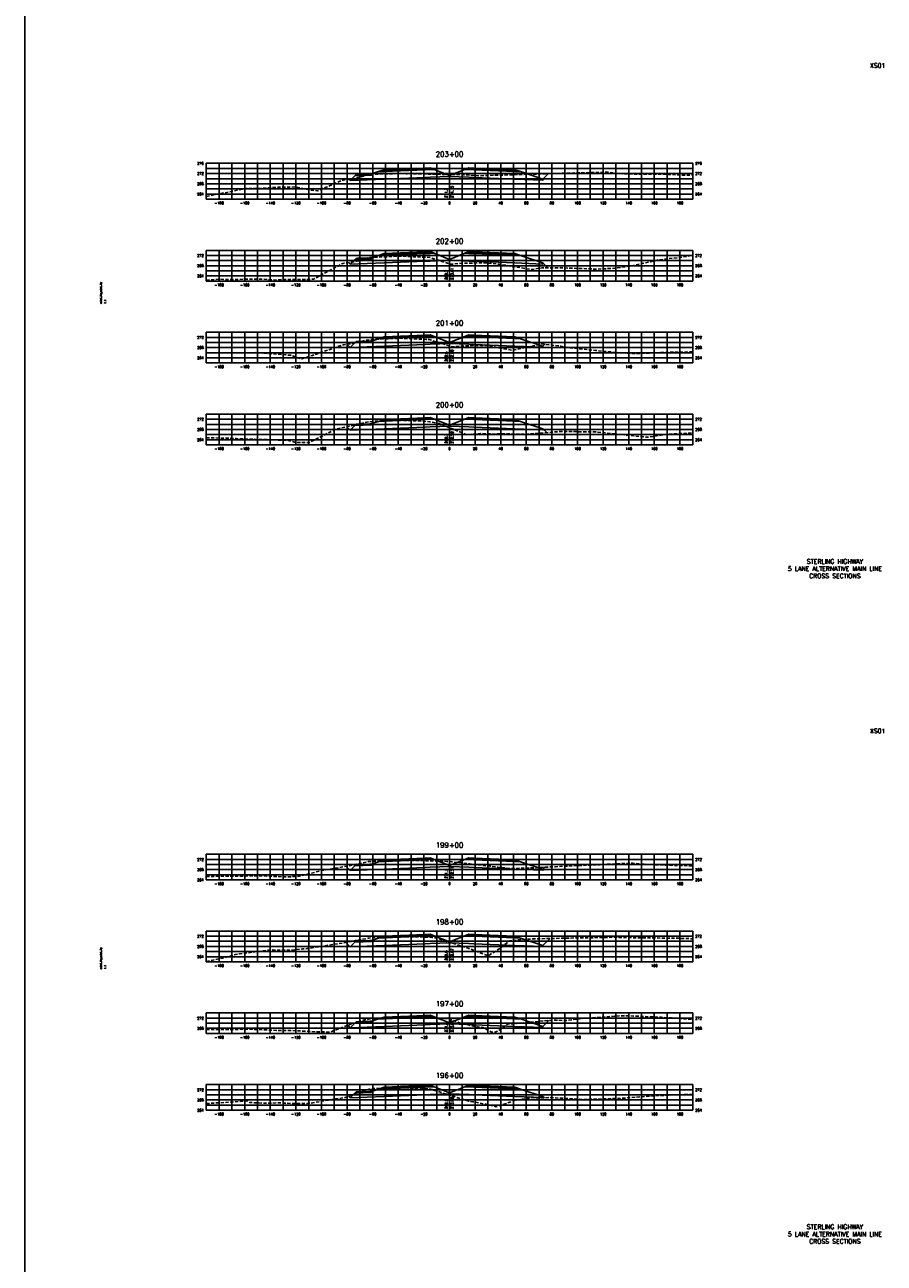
# Model space of a CAD drawing. Extents: x 37 to 10140, y -1968 to 9206.
# Tile 72 of 103: x 2898 to 3570, y 6760 to 7728. Entities that reach past the tile are written whole.
import ezdxf
from ezdxf.enums import TextEntityAlignment as Align

# ---------------------------------------------------------------- set-up
doc = ezdxf.new("R2010")
doc.units = 0
doc.header["$LTSCALE"] = 20
doc.header["$MEASUREMENT"] = 0
doc.linetypes.add('HIDDEN_050%', pattern=[0.1875, 0.125, -0.0625])
doc.layers.get('0').update_dxf_attribs({"color": 101})
for name, color, linetype in [('S-AT-TXT175', 6, 'Continuous'), ('S-AT-TXT80', 1, 'Continuous'), ('XDATUM', 3, 'Continuous'), ('XEG', 1, 'HIDDEN_050%'), ('XFG', 2, 'Continuous'), ('XGRID', 251, 'Continuous'), ('XGRIDT', 2, 'Continuous'), ('XREF-BORDER', 7, 'Continuous')]:
    doc.layers.add(name, color=color, linetype=linetype)
doc.styles.add('L100', font='simplex.shx', dxfattribs={"height": 2})
doc.styles.add('L175', font='ROMANSM.shx', dxfattribs={"height": 3.5})
doc.styles.add('L80', font='ROMANSM.shx', dxfattribs={"height": 1.6})

# ---------------------------------------------------------------- blocks, each defined once
blk = doc.blocks.new('03025_00_att1')
at = {"layer": 'S-AT-TXT175', "style": 'L175'}
for tag, p in [('NUM', (32.402, 20.822)), ('LINE1', (30.64, 1.444)), ('LINE2', (30.64, 1.161)), ('LINE3', (30.64, 0.877))]:
    blk.add_attdef(tag, text='', height=0.175, dxfattribs=at).set_placement(p, align=Align.CENTER)
at = {"layer": 'S-AT-TXT80', "style": 'L80'}
for tag, p in [('DRAFTED', (2.436, 14.201)), ('PCTB', (2.094, 11.605)), ('PSCALE', (2.265, 11.605)), ('PVIEW', (2.436, 11.605))]:
    blk.add_attdef(tag, p, '', height=0.08, rotation=90, dxfattribs=at)

msp = doc.modelspace()

# ---------------------------------------------------------------- linework, layer by layer
msp.add_line((2898.18, 5156.28), (2898.18, 9206.18))
at = {"layer": 'XDATUM', "flags": 128}
for points in [[(3151.56, 7607.48), (3152.41, 7606.62), (3179, 7607.69), (3211, 7608.97), (3215, 7609.13), (3230, 7609.73), (3245, 7609.13), (3249, 7608.97), (3281, 7607.69), (3303, 7606.81), (3303, 7607.69), (3307.25, 7611.94)], [(3151.12, 7542.42), (3152.41, 7541.13), (3179, 7542.19), (3211, 7543.47), (3215, 7543.63), (3230, 7544.23), (3245, 7543.63), (3249, 7543.47), (3281, 7542.19), (3303, 7541.31), (3303, 7542.2), (3306.84, 7538.36)], [(3149.86, 7478.63), (3152.41, 7476.07), (3179, 7477.14), (3211, 7478.42), (3215, 7478.58), (3230, 7479.18), (3245, 7478.58), (3249, 7478.42), (3281, 7477.14), (3303, 7476.26), (3303, 7477.14), (3304.46, 7478.61)], [(3149.78, 7414.11), (3152.41, 7411.48), (3179, 7412.54), (3211, 7413.82), (3215, 7413.98), (3230, 7414.58), (3245, 7413.98), (3249, 7413.82), (3281, 7412.54), (3303, 7411.66), (3303, 7412.55), (3305.97, 7409.58)], [(3149.17, 7070.58), (3152.41, 7067.34), (3179, 7068.41), (3211, 7069.69), (3215, 7069.85), (3230, 7070.45), (3245, 7069.85), (3249, 7069.69), (3281, 7068.41), (3303, 7067.53), (3303, 7068.41), (3304.51, 7069.92)], [(3148.94, 7011.14), (3152.41, 7007.67), (3179, 7008.73), (3211, 7010.01), (3215, 7010.17), (3230, 7010.77), (3245, 7010.17), (3249, 7010.01), (3281, 7008.73), (3303, 7007.85), (3303, 7008.74), (3308.51, 7014.25)], [(3150.52, 6946.34), (3152.41, 6944.45), (3179, 6945.51), (3211, 6946.79), (3215, 6946.95), (3230, 6947.55), (3245, 6946.95), (3249, 6946.79), (3281, 6945.51), (3303, 6944.63), (3303, 6945.52), (3307.53, 6950.05)], [(3151.13, 6890.97), (3152.41, 6889.69), (3179, 6890.76), (3211, 6892.04), (3215, 6892.2), (3230, 6892.8), (3245, 6892.2), (3249, 6892.04), (3281, 6890.76), (3303, 6889.88), (3303, 6890.76), (3304.14, 6889.63)]]:
    msp.add_lwpolyline(points, dxfattribs=at)
at = {"layer": 'XEG', "flags": 128}
for points in [[(3040, 7594.04), (3070.41, 7600.31), (3076.22, 7600.22), (3094.64, 7601.23), (3109.98, 7601.54), (3121.72, 7599.11), (3126.81, 7598.5), (3133.72, 7601.3), (3146.04, 7606.68), (3152.48, 7607.61), (3155.42, 7607.95), (3158.45, 7608.82), (3167.1, 7611.31), (3167.72, 7611.35), (3171.15, 7611.48), (3188.39, 7611.96), (3191.79, 7612.07), (3196.14, 7611.89), (3198.33, 7611.95), (3201.24, 7611.93), (3218.51, 7611.47), (3223.26, 7611.35), (3227.52, 7611.36), (3230, 7611.36), (3236.16, 7611.35), (3240.84, 7611.08), (3252.6, 7610.29), (3267.78, 7610.77), (3269.84, 7610.85), (3272.76, 7610.87), (3294.9, 7611.58), (3296.68, 7611.61), (3312.67, 7612.1), (3315.74, 7612.13), (3334.2, 7612.63), (3341.17, 7612.78), (3353.86, 7613.05), (3357.77, 7612.54), (3365.41, 7611.72), (3397.88, 7611.49), (3414.45, 7610.62), (3420, 7610.94)], [(3040, 7528.61), (3050.27, 7529.53), (3054.39, 7529.23), (3085.03, 7529.48), (3093.58, 7528.74), (3100.8, 7529.34), (3118.76, 7529.09), (3123.81, 7529.55), (3145.82, 7541.33), (3146.75, 7541.81), (3155.11, 7542.98), (3156.63, 7543.2), (3156.66, 7543.21), (3166.92, 7546.25), (3166.97, 7546.25), (3170.9, 7546.57), (3174.49, 7546.71), (3191.29, 7547.46), (3196.34, 7547.23), (3210.8, 7546.66), (3212.53, 7546.55), (3214.74, 7546.38), (3224.23, 7543.26), (3230, 7541.44), (3230.76, 7541.2), (3233.75, 7541.36), (3241.11, 7542.03), (3252.31, 7542.16), (3257.73, 7542.32), (3269.1, 7541.09), (3294.17, 7537), (3302.01, 7538.31), (3315.78, 7538.46), (3345.56, 7537.26), (3359.86, 7538.06), (3374.13, 7540.2), (3393.55, 7544.63), (3409.59, 7546.38), (3420, 7548.07)], [(3040, 7471.77), (3078.42, 7472.04), (3102.13, 7470.32), (3106.51, 7469.94), (3113.7, 7467.24), (3114.61, 7467.26), (3122.89, 7469.84), (3125.94, 7470.96), (3147.05, 7478.2), (3153.3, 7479.15), (3155.87, 7479.63), (3164.19, 7481.63), (3167.15, 7482.18), (3169.92, 7482.36), (3170.9, 7482.42), (3172.81, 7482.5), (3191.2, 7483.3), (3196.53, 7483.09), (3210.51, 7482.5), (3211.65, 7482.43), (3214.08, 7482.23), (3230, 7477.27), (3230.92, 7476.98), (3232.27, 7476.55), (3232.9, 7476.64), (3242.47, 7477.49), (3257.24, 7477.53), (3258.57, 7477.58), (3259.24, 7477.53), (3259.76, 7477.48), (3278.9, 7473.92), (3297.19, 7477.77), (3299.42, 7478.09), (3301.98, 7478.9), (3317.09, 7477.11), (3321.03, 7476.22), (3344.39, 7473.71), (3350.94, 7472.9), (3353.55, 7472.78), (3372.66, 7471.27), (3402.2, 7472.3), (3420, 7472.61)], [(3040, 7405.4), (3053.69, 7405.32), (3057.53, 7405.27), (3063.37, 7404.86), (3104.13, 7403.49), (3109.73, 7401.88), (3119.85, 7401.81), (3120.37, 7401.76), (3121.49, 7402.29), (3141.42, 7412.36), (3148.67, 7413.88), (3155.61, 7415.32), (3160.78, 7416.65), (3167.04, 7418.03), (3170.19, 7418.34), (3170.83, 7418.39), (3172.97, 7418.47), (3190.4, 7419.23), (3198.08, 7418.93), (3210.54, 7418.49), (3212.51, 7418.24), (3214.61, 7418.01), (3222.38, 7416.6), (3223.19, 7416.41), (3225.73, 7415.16), (3230, 7413.43), (3242.19, 7408.46), (3243.35, 7407.89), (3245.8, 7408.14), (3254.08, 7408.86), (3265.43, 7408.33), (3266.94, 7408.44), (3267.7, 7408.57), (3287.46, 7408.41), (3290.12, 7408.36), (3316.44, 7410.39), (3316.99, 7410.36), (3343.5, 7410.23), (3343.55, 7410.24), (3343.62, 7410.24), (3384.51, 7405.94), (3385.56, 7406.04), (3400.81, 7408.43), (3420, 7409.14)], [(3040, 7062.65), (3040.12, 7062.66), (3044.47, 7062.74), (3085.37, 7063.2), (3087.21, 7063.03), (3093.86, 7062.69), (3095.92, 7062.58), (3101.65, 7062.28), (3112.89, 7062.87), (3129.32, 7067.11), (3150.25, 7070.77), (3155.67, 7071.96), (3157.27, 7072.33), (3166.55, 7074.27), (3170.54, 7074.49), (3170.82, 7074.52), (3172.46, 7074.59), (3190.65, 7075.41), (3208.89, 7075.04), (3219.45, 7074.92), (3222.79, 7074.67), (3224.82, 7074.55), (3227.82, 7074.47), (3230, 7074.29), (3231.94, 7074.13), (3233.61, 7073.91), (3239.18, 7073.35), (3245.9, 7072.46), (3254.78, 7071.43), (3262, 7070.63), (3267.75, 7069.93), (3274.78, 7069.18), (3280.03, 7068.85), (3287.37, 7069.2), (3293.04, 7069.35), (3312.44, 7070.31), (3321.4, 7070.78), (3326.83, 7071.02), (3341.35, 7071.65), (3347.06, 7071.84), (3370.7, 7073.07), (3372.88, 7073.04), (3390.31, 7071.75), (3420, 7071)], [(3040, 6996.17), (3053.66, 6998.99), (3062.86, 7001.77), (3064.79, 7002.15), (3065.54, 7002.17), (3069.76, 7002.65), (3088.15, 7005.15), (3091.7, 7005.27), (3092.75, 7005.2), (3095.2, 7004.98), (3101.74, 7005.03), (3105.41, 7005.03), (3115.23, 7006.01), (3118.81, 7006.29), (3146.04, 7010.62), (3156.59, 7012.51), (3158.88, 7012.95), (3166.8, 7014.5), (3169.91, 7014.77), (3170.73, 7014.88), (3175.04, 7015.11), (3190.51, 7015.87), (3203.97, 7015.5), (3210.33, 7015.32), (3214.44, 7015.17), (3216.12, 7015.03), (3217.9, 7014.87), (3218.72, 7014.8), (3227.71, 7011.98), (3230, 7011.26), (3243.04, 7007.17), (3254.31, 7002.89), (3260.38, 7000.75), (3269.6, 7006.7), (3277.07, 7012.46), (3286.24, 7013.34), (3290.5, 7013.71), (3310.3, 7014.3), (3312.11, 7014.28), (3329.42, 7014.65), (3341.95, 7014.84), (3344.45, 7014.93), (3353.16, 7014.97), (3358.98, 7015.18), (3371.87, 7014.87), (3408.07, 7014.4), (3420, 7014.01)], [(3040, 6942.98), (3045.69, 6943.03), (3075.57, 6943.3), (3094.83, 6942.33), (3105.99, 6942.38), (3115.37, 6941.85), (3121.36, 6941.5), (3135.06, 6941.08), (3137.07, 6941.15), (3152.71, 6947.18), (3159.88, 6949.46), (3163.52, 6950.71), (3164.91, 6950.86), (3167.37, 6951.29), (3170.05, 6951.52), (3176.03, 6951.8), (3190.32, 6952.47), (3213.54, 6951.95), (3218.06, 6951.82), (3223.86, 6951.68), (3224.42, 6951.64), (3229.44, 6951.29), (3230, 6951.16), (3232.11, 6950.68), (3236.92, 6948.65), (3247.59, 6945.87), (3251.67, 6945.22), (3255.97, 6944.61), (3263.19, 6941.03), (3265.31, 6940.99), (3268.55, 6942.28), (3275.57, 6947.52), (3279.68, 6947.55), (3279.93, 6947.58), (3280.51, 6947.62), (3282.3, 6947.74), (3303.44, 6949.81), (3311.86, 6950.3), (3322.16, 6950.16), (3329.51, 6951.24), (3331.41, 6951.46), (3356.01, 6953.32), (3366.19, 6953.84), (3370.54, 6953.85), (3373.69, 6953.61), (3395.44, 6952.64), (3414.19, 6951.44), (3419.06, 6950.83), (3420, 6950.77)], [(3040, 6885.17), (3072.04, 6887.23), (3072.04, 6887.23), (3073.81, 6886.04), (3074.24, 6886.01), (3086.22, 6885.4), (3096.28, 6885.76), (3108.22, 6885.25), (3119.04, 6885.15), (3141.07, 6888.81), (3147.96, 6889.77), (3150.63, 6890.8), (3167.12, 6896.42), (3170.53, 6896.84), (3171.03, 6896.88), (3177.23, 6897.1), (3190.53, 6897.59), (3209.87, 6896.79), (3210.72, 6896.76), (3210.93, 6896.74), (3215.46, 6896.46), (3222.21, 6894.32), (3230, 6891.84), (3245.01, 6887.06), (3248.26, 6886.55), (3250.62, 6886.34), (3259.4, 6884.47), (3266.57, 6882.72), (3273.44, 6884.95), (3280.55, 6887.59), (3286.19, 6888.56), (3294.98, 6889.85), (3300.78, 6889.35), (3307.62, 6889.92), (3327.31, 6888.84), (3334.17, 6888.44), (3340.88, 6888.58), (3363.13, 6889.19), (3367.86, 6889.56), (3386.71, 6891.03), (3407.24, 6892.08), (3415.32, 6892.2), (3420, 6892.23)]]:
    msp.add_lwpolyline(points, dxfattribs=at)
at = {"layer": 'XFG', "flags": 128}
for points in [[(3152.41, 7606.62), (3152.41, 7606.62), (3151.56, 7607.48)], [(3230, 7610.47), (3218.05, 7615.25), (3215, 7615.13), (3211, 7614.97), (3179, 7613.69), (3174.43, 7613.5), (3169, 7611.69), (3169, 7610.69), (3155.96, 7610.17), (3152.41, 7606.62), (3179, 7607.69), (3211, 7608.97), (3215, 7609.13), (3230, 7609.73), (3230, 7610.47)], [(3169, 7611.69), (3168, 7611.65), (3168, 7611.31), (3158, 7610.91), (3158, 7611.25), (3157, 7611.21), (3155.96, 7610.17), (3169, 7610.69), (3169, 7611.69)], [(3168, 7611.65), (3158, 7611.25), (3158, 7610.91), (3168, 7611.31), (3168, 7611.65)], [(3215, 7615.47), (3211, 7615.31), (3179, 7614.03), (3179, 7615.03), (3174.43, 7613.5), (3179, 7613.69), (3211, 7614.97), (3215, 7615.13), (3218.05, 7615.25), (3215, 7616.47), (3215, 7615.47)], [(3215, 7616.47), (3211, 7616.31), (3179, 7615.03), (3179, 7614.69), (3211, 7615.97), (3215, 7616.13), (3215, 7616.47)], [(3215, 7616.13), (3211, 7615.97), (3179, 7614.69), (3179, 7614.03), (3211, 7615.31), (3215, 7615.47), (3215, 7616.13)], [(3230, 7610.47), (3241.95, 7615.25), (3245, 7615.13), (3249, 7614.97), (3281, 7613.69), (3285.57, 7613.5), (3303, 7607.69), (3303, 7606.81), (3281, 7607.69), (3249, 7608.97), (3245, 7609.13), (3230, 7609.73)], [(3245, 7616.47), (3241.95, 7615.25), (3245, 7615.13), (3249, 7614.97), (3281, 7613.69), (3285.57, 7613.5), (3281, 7615.03), (3281, 7614.03), (3249, 7615.31), (3245, 7615.47), (3245, 7616.47)], [(3245, 7616.47), (3245, 7616.13), (3249, 7615.97), (3281, 7614.69), (3281, 7615.03), (3249, 7616.31), (3245, 7616.47)], [(3245, 7616.13), (3245, 7615.47), (3249, 7615.31), (3281, 7614.03), (3281, 7614.69), (3249, 7615.97), (3245, 7616.13)], [(3303, 7607.69), (3303, 7607.69), (3307.25, 7611.94)], [(3230, 7544.97), (3218.05, 7549.75), (3215, 7549.63), (3211, 7549.47), (3179, 7548.19), (3174.43, 7548.01), (3169, 7546.2), (3169, 7545.2), (3155.96, 7544.68), (3152.41, 7541.13), (3179, 7542.19), (3211, 7543.47), (3215, 7543.63), (3230, 7544.23), (3230, 7544.97)], [(3215, 7549.97), (3211, 7549.81), (3179, 7548.53), (3179, 7549.53), (3174.43, 7548.01), (3179, 7548.19), (3211, 7549.47), (3215, 7549.63), (3218.05, 7549.75), (3215, 7550.97), (3215, 7549.97)], [(3215, 7550.97), (3211, 7550.81), (3179, 7549.53), (3179, 7549.19), (3211, 7550.47), (3215, 7550.63), (3215, 7550.97)], [(3215, 7550.63), (3211, 7550.47), (3179, 7549.19), (3179, 7548.53), (3211, 7549.81), (3215, 7549.97), (3215, 7550.63)], [(3230, 7544.97), (3241.95, 7549.75), (3245, 7549.63), (3249, 7549.47), (3281, 7548.19), (3285.57, 7548.01), (3303, 7542.2), (3303, 7541.31), (3281, 7542.19), (3249, 7543.47), (3245, 7543.63), (3230, 7544.23)], [(3245, 7550.97), (3241.95, 7549.75), (3245, 7549.63), (3249, 7549.47), (3281, 7548.19), (3285.57, 7548.01), (3281, 7549.53), (3281, 7548.53), (3249, 7549.81), (3245, 7549.97), (3245, 7550.97)], [(3245, 7550.97), (3245, 7550.63), (3249, 7550.47), (3281, 7549.19), (3281, 7549.53), (3249, 7550.81), (3245, 7550.97)], [(3245, 7550.63), (3245, 7549.97), (3249, 7549.81), (3281, 7548.53), (3281, 7549.19), (3249, 7550.47), (3245, 7550.63)], [(3152.41, 7541.13), (3152.41, 7541.13), (3151.12, 7542.42)], [(3169, 7546.2), (3168, 7546.16), (3168, 7545.82), (3158, 7545.42), (3158, 7545.76), (3157, 7545.72), (3155.96, 7544.68), (3169, 7545.2), (3169, 7546.2)], [(3168, 7546.16), (3158, 7545.76), (3158, 7545.42), (3168, 7545.82), (3168, 7546.16)], [(3303, 7542.2), (3303, 7542.2), (3306.84, 7538.36)], [(3230, 7479.92), (3218.05, 7484.7), (3215, 7484.58), (3211, 7484.42), (3179, 7483.14), (3174.43, 7482.95), (3169, 7481.14), (3169, 7480.14), (3155.96, 7479.62), (3152.41, 7476.07), (3179, 7477.14), (3211, 7478.42), (3215, 7478.58), (3230, 7479.18), (3230, 7479.92)], [(3215, 7484.92), (3211, 7484.76), (3179, 7483.48), (3179, 7484.48), (3174.43, 7482.95), (3179, 7483.14), (3211, 7484.42), (3215, 7484.58), (3218.05, 7484.7), (3215, 7485.92), (3215, 7484.92)], [(3215, 7485.92), (3211, 7485.76), (3179, 7484.48), (3179, 7484.14), (3211, 7485.42), (3215, 7485.58), (3215, 7485.92)], [(3215, 7485.58), (3211, 7485.42), (3179, 7484.14), (3179, 7483.48), (3211, 7484.76), (3215, 7484.92), (3215, 7485.58)], [(3230, 7479.92), (3241.95, 7484.7), (3245, 7484.58), (3249, 7484.42), (3281, 7483.14), (3285.57, 7482.95), (3303, 7477.14), (3303, 7476.26), (3281, 7477.14), (3249, 7478.42), (3245, 7478.58), (3230, 7479.18)], [(3245, 7485.92), (3241.95, 7484.7), (3245, 7484.58), (3249, 7484.42), (3281, 7483.14), (3285.57, 7482.95), (3281, 7484.48), (3281, 7483.48), (3249, 7484.76), (3245, 7484.92), (3245, 7485.92)], [(3245, 7485.92), (3245, 7485.58), (3249, 7485.42), (3281, 7484.14), (3281, 7484.48), (3249, 7485.76), (3245, 7485.92)], [(3245, 7485.58), (3245, 7484.92), (3249, 7484.76), (3281, 7483.48), (3281, 7484.14), (3249, 7485.42), (3245, 7485.58)], [(3152.41, 7476.07), (3152.41, 7476.07), (3149.86, 7478.63)], [(3169, 7481.14), (3168, 7481.1), (3168, 7480.76), (3158, 7480.36), (3158, 7480.7), (3157, 7480.66), (3155.96, 7479.62), (3169, 7480.14), (3169, 7481.14)], [(3168, 7481.1), (3158, 7480.7), (3158, 7480.36), (3168, 7480.76), (3168, 7481.1)], [(3303, 7477.14), (3303, 7477.14), (3304.46, 7478.61)], [(3152.41, 7411.48), (3152.41, 7411.48), (3149.78, 7414.11)], [(3230, 7415.32), (3218.05, 7420.1), (3215, 7419.98), (3211, 7419.82), (3179, 7418.54), (3174.43, 7418.36), (3169, 7416.55), (3169, 7415.55), (3155.96, 7415.03), (3152.41, 7411.48), (3179, 7412.54), (3211, 7413.82), (3215, 7413.98), (3230, 7414.58), (3230, 7415.32)], [(3169, 7416.55), (3168, 7416.51), (3168, 7416.17), (3158, 7415.77), (3158, 7416.11), (3157, 7416.07), (3155.96, 7415.03), (3169, 7415.55), (3169, 7416.55)], [(3168, 7416.51), (3158, 7416.11), (3158, 7415.77), (3168, 7416.17), (3168, 7416.51)], [(3215, 7420.32), (3211, 7420.16), (3179, 7418.88), (3179, 7419.88), (3174.43, 7418.36), (3179, 7418.54), (3211, 7419.82), (3215, 7419.98), (3218.05, 7420.1), (3215, 7421.32), (3215, 7420.32)], [(3215, 7421.32), (3211, 7421.16), (3179, 7419.88), (3179, 7419.54), (3211, 7420.82), (3215, 7420.98), (3215, 7421.32)], [(3215, 7420.98), (3211, 7420.82), (3179, 7419.54), (3179, 7418.88), (3211, 7420.16), (3215, 7420.32), (3215, 7420.98)], [(3230, 7415.32), (3241.95, 7420.1), (3245, 7419.98), (3249, 7419.82), (3281, 7418.54), (3285.57, 7418.36), (3303, 7412.55), (3303, 7411.66), (3281, 7412.54), (3249, 7413.82), (3245, 7413.98), (3230, 7414.58)], [(3245, 7421.32), (3241.95, 7420.1), (3245, 7419.98), (3249, 7419.82), (3281, 7418.54), (3285.57, 7418.36), (3281, 7419.88), (3281, 7418.88), (3249, 7420.16), (3245, 7420.32), (3245, 7421.32)], [(3245, 7421.32), (3245, 7420.98), (3249, 7420.82), (3281, 7419.54), (3281, 7419.88), (3249, 7421.16), (3245, 7421.32)], [(3245, 7420.98), (3245, 7420.32), (3249, 7420.16), (3281, 7418.88), (3281, 7419.54), (3249, 7420.82), (3245, 7420.98)], [(3303, 7412.55), (3303, 7412.55), (3305.97, 7409.58)], [(3230, 7071.19), (3218.05, 7075.97), (3215, 7075.85), (3211, 7075.69), (3179, 7074.41), (3174.43, 7074.22), (3169, 7072.41), (3169, 7071.41), (3155.96, 7070.89), (3152.41, 7067.34), (3179, 7068.41), (3211, 7069.69), (3215, 7069.85), (3230, 7070.45), (3230, 7071.19)], [(3215, 7076.19), (3211, 7076.03), (3179, 7074.75), (3179, 7075.75), (3174.43, 7074.22), (3179, 7074.41), (3211, 7075.69), (3215, 7075.85), (3218.05, 7075.97), (3215, 7077.19), (3215, 7076.19)], [(3215, 7077.19), (3211, 7077.03), (3179, 7075.75), (3179, 7075.41), (3211, 7076.69), (3215, 7076.85), (3215, 7077.19)], [(3215, 7076.85), (3211, 7076.69), (3179, 7075.41), (3179, 7074.75), (3211, 7076.03), (3215, 7076.19), (3215, 7076.85)], [(3230, 7071.19), (3241.95, 7075.97), (3245, 7075.85), (3249, 7075.69), (3281, 7074.41), (3285.57, 7074.22), (3303, 7068.41), (3303, 7067.53), (3281, 7068.41), (3249, 7069.69), (3245, 7069.85), (3230, 7070.45)], [(3245, 7077.19), (3241.95, 7075.97), (3245, 7075.85), (3249, 7075.69), (3281, 7074.41), (3285.57, 7074.22), (3281, 7075.75), (3281, 7074.75), (3249, 7076.03), (3245, 7076.19), (3245, 7077.19)], [(3245, 7077.19), (3245, 7076.85), (3249, 7076.69), (3281, 7075.41), (3281, 7075.75), (3249, 7077.03), (3245, 7077.19)], [(3245, 7076.85), (3245, 7076.19), (3249, 7076.03), (3281, 7074.75), (3281, 7075.41), (3249, 7076.69), (3245, 7076.85)], [(3152.41, 7067.34), (3152.41, 7067.34), (3149.17, 7070.58)], [(3169, 7072.41), (3168, 7072.37), (3168, 7072.03), (3158, 7071.63), (3158, 7071.97), (3157, 7071.93), (3155.96, 7070.89), (3169, 7071.41), (3169, 7072.41)], [(3168, 7072.37), (3158, 7071.97), (3158, 7071.63), (3168, 7072.03), (3168, 7072.37)], [(3303, 7068.41), (3303, 7068.41), (3304.51, 7069.92)], [(3215, 7016.51), (3211, 7016.35), (3179, 7015.07), (3179, 7016.07), (3174.43, 7014.55), (3179, 7014.73), (3211, 7016.01), (3215, 7016.17), (3218.05, 7016.29), (3215, 7017.51), (3215, 7016.51)], [(3215, 7017.51), (3211, 7017.35), (3179, 7016.07), (3179, 7015.73), (3211, 7017.01), (3215, 7017.17), (3215, 7017.51)], [(3215, 7017.17), (3211, 7017.01), (3179, 7015.73), (3179, 7015.07), (3211, 7016.35), (3215, 7016.51), (3215, 7017.17)], [(3245, 7017.51), (3241.95, 7016.29), (3245, 7016.17), (3249, 7016.01), (3281, 7014.73), (3285.57, 7014.55), (3281, 7016.07), (3281, 7015.07), (3249, 7016.35), (3245, 7016.51), (3245, 7017.51)], [(3245, 7017.51), (3245, 7017.17), (3249, 7017.01), (3281, 7015.73), (3281, 7016.07), (3249, 7017.35), (3245, 7017.51)], [(3245, 7017.17), (3245, 7016.51), (3249, 7016.35), (3281, 7015.07), (3281, 7015.73), (3249, 7017.01), (3245, 7017.17)], [(3152.41, 7007.67), (3152.41, 7007.67), (3148.94, 7011.14)], [(3230, 7011.51), (3218.05, 7016.29), (3215, 7016.17), (3211, 7016.01), (3179, 7014.73), (3174.43, 7014.55), (3169, 7012.74), (3169, 7011.74), (3155.96, 7011.21), (3152.41, 7007.67), (3179, 7008.73), (3211, 7010.01), (3215, 7010.17), (3230, 7010.77), (3230, 7011.51)], [(3169, 7012.74), (3168, 7012.7), (3168, 7012.36), (3158, 7011.96), (3158, 7012.3), (3157, 7012.26), (3155.96, 7011.21), (3169, 7011.74), (3169, 7012.74)], [(3168, 7012.7), (3158, 7012.3), (3158, 7011.96), (3168, 7012.36), (3168, 7012.7)], [(3230, 7011.51), (3241.95, 7016.29), (3245, 7016.17), (3249, 7016.01), (3281, 7014.73), (3285.57, 7014.55), (3303, 7008.74), (3303, 7007.85), (3281, 7008.73), (3249, 7010.01), (3245, 7010.17), (3230, 7010.77)], [(3303, 7008.74), (3303, 7008.74), (3308.51, 7014.25)], [(3230, 6948.29), (3218.05, 6953.08), (3215, 6952.95), (3211, 6952.79), (3179, 6951.51), (3174.43, 6951.33), (3169, 6949.52), (3169, 6948.52), (3155.96, 6948), (3152.41, 6944.45), (3179, 6945.51), (3211, 6946.79), (3215, 6946.95), (3230, 6947.55), (3230, 6948.29)], [(3169, 6949.52), (3168, 6949.48), (3168, 6949.14), (3158, 6948.74), (3158, 6949.08), (3157, 6949.04), (3155.96, 6948), (3169, 6948.52), (3169, 6949.52)], [(3168, 6949.48), (3158, 6949.08), (3158, 6948.74), (3168, 6949.14), (3168, 6949.48)], [(3215, 6953.29), (3211, 6953.13), (3179, 6951.85), (3179, 6952.85), (3174.43, 6951.33), (3179, 6951.51), (3211, 6952.79), (3215, 6952.95), (3218.05, 6953.08), (3215, 6954.29), (3215, 6953.29)], [(3215, 6954.29), (3211, 6954.13), (3179, 6952.85), (3179, 6952.51), (3211, 6953.79), (3215, 6953.95), (3215, 6954.29)], [(3215, 6953.95), (3211, 6953.79), (3179, 6952.51), (3179, 6951.85), (3211, 6953.13), (3215, 6953.29), (3215, 6953.95)], [(3230, 6948.29), (3241.95, 6953.08), (3245, 6952.95), (3249, 6952.79), (3281, 6951.51), (3285.57, 6951.33), (3303, 6945.52), (3303, 6944.63), (3281, 6945.51), (3249, 6946.79), (3245, 6946.95), (3230, 6947.55)], [(3245, 6954.29), (3241.95, 6953.08), (3245, 6952.95), (3249, 6952.79), (3281, 6951.51), (3285.57, 6951.33), (3281, 6952.85), (3281, 6951.85), (3249, 6953.13), (3245, 6953.29), (3245, 6954.29)], [(3245, 6954.29), (3245, 6953.95), (3249, 6953.79), (3281, 6952.51), (3281, 6952.85), (3249, 6954.13), (3245, 6954.29)], [(3245, 6953.95), (3245, 6953.29), (3249, 6953.13), (3281, 6951.85), (3281, 6952.51), (3249, 6953.79), (3245, 6953.95)], [(3303, 6945.52), (3303, 6945.52), (3307.53, 6950.05)], [(3152.41, 6944.45), (3152.41, 6944.45), (3150.52, 6946.34)], [(3230, 6893.54), (3218.05, 6898.32), (3215, 6898.2), (3211, 6898.04), (3179, 6896.76), (3174.43, 6896.57), (3169, 6894.76), (3169, 6893.76), (3155.96, 6893.24), (3152.41, 6889.69), (3179, 6890.76), (3211, 6892.04), (3215, 6892.2), (3230, 6892.8), (3230, 6893.54)], [(3169, 6894.76), (3168, 6894.72), (3168, 6894.38), (3158, 6893.98), (3158, 6894.32), (3157, 6894.28), (3155.96, 6893.24), (3169, 6893.76), (3169, 6894.76)], [(3168, 6894.72), (3158, 6894.32), (3158, 6893.98), (3168, 6894.38), (3168, 6894.72)], [(3215, 6898.54), (3211, 6898.38), (3179, 6897.1), (3179, 6898.1), (3174.43, 6896.57), (3179, 6896.76), (3211, 6898.04), (3215, 6898.2), (3218.05, 6898.32), (3215, 6899.54), (3215, 6898.54)], [(3215, 6899.54), (3211, 6899.38), (3179, 6898.1), (3179, 6897.76), (3211, 6899.04), (3215, 6899.2), (3215, 6899.54)], [(3215, 6899.2), (3211, 6899.04), (3179, 6897.76), (3179, 6897.1), (3211, 6898.38), (3215, 6898.54), (3215, 6899.2)], [(3230, 6893.54), (3241.95, 6898.32), (3245, 6898.2), (3249, 6898.04), (3281, 6896.76), (3285.57, 6896.57), (3303, 6890.76), (3303, 6889.88), (3281, 6890.76), (3249, 6892.04), (3245, 6892.2), (3230, 6892.8)], [(3245, 6899.54), (3241.95, 6898.32), (3245, 6898.2), (3249, 6898.04), (3281, 6896.76), (3285.57, 6896.57), (3281, 6898.1), (3281, 6897.1), (3249, 6898.38), (3245, 6898.54), (3245, 6899.54)], [(3245, 6899.54), (3245, 6899.2), (3249, 6899.04), (3281, 6897.76), (3281, 6898.1), (3249, 6899.38), (3245, 6899.54)], [(3245, 6899.2), (3245, 6898.54), (3249, 6898.38), (3281, 6897.1), (3281, 6897.76), (3249, 6899.04), (3245, 6899.2)], [(3152.41, 6889.69), (3152.41, 6889.69), (3151.13, 6890.97)], [(3303, 6890.76), (3303, 6890.76), (3304.14, 6889.63)]]:
    msp.add_lwpolyline(points, dxfattribs=at)
at = {"layer": 'XGRID'}
for p, q in [((3040, 7592), (3040, 7620)), ((3040, 7620), (3420, 7620)), ((3050, 7592), (3050, 7620)), ((3060, 7592), (3060, 7620)), ((3070, 7592), (3070, 7620)), ((3080, 7592), (3080, 7620)), ((3090, 7592), (3090, 7620)), ((3100, 7592), (3100, 7620)), ((3110, 7592), (3110, 7620)), ((3120, 7592), (3120, 7620)), ((3130, 7592), (3130, 7620)), ((3140, 7592), (3140, 7620)), ((3150, 7592), (3150, 7620)), ((3160, 7592), (3160, 7620)), ((3170, 7592), (3170, 7620)), ((3180, 7592), (3180, 7620)), ((3190, 7592), (3190, 7620)), ((3200, 7592), (3200, 7620)), ((3210, 7592), (3210, 7620)), ((3220, 7592), (3220, 7620)), ((3230, 7592), (3230, 7620)), ((3240, 7592), (3240, 7620)), ((3250, 7592), (3250, 7620)), ((3260, 7592), (3260, 7620)), ((3270, 7592), (3270, 7620)), ((3280, 7592), (3280, 7620)), ((3290, 7592), (3290, 7620)), ((3300, 7592), (3300, 7620)), ((3310, 7592), (3310, 7620)), ((3320, 7592), (3320, 7620)), ((3330, 7592), (3330, 7620)), ((3340, 7592), (3340, 7620)), ((3350, 7592), (3350, 7620)), ((3360, 7592), (3360, 7620)), ((3370, 7592), (3370, 7620)), ((3380, 7592), (3380, 7620)), ((3390, 7592), (3390, 7620)), ((3400, 7592), (3400, 7620)), ((3410, 7592), (3410, 7620)), ((3420, 7592), (3420, 7620)), ((3040, 7616), (3420, 7616)), ((3040, 7612), (3420, 7612)), ((3040, 7608), (3420, 7608)), ((3040, 7604), (3420, 7604)), ((3040, 7600), (3420, 7600)), ((3040, 7596), (3420, 7596)), ((3040, 7592), (3420, 7592)), ((3040, 7528), (3040, 7552)), ((3040, 7552), (3420, 7552)), ((3050, 7528), (3050, 7552)), ((3060, 7528), (3060, 7552)), ((3070, 7528), (3070, 7552)), ((3080, 7528), (3080, 7552)), ((3090, 7528), (3090, 7552)), ((3100, 7528), (3100, 7552)), ((3110, 7528), (3110, 7552)), ((3120, 7528), (3120, 7552)), ((3130, 7528), (3130, 7552)), ((3140, 7528), (3140, 7552)), ((3150, 7528), (3150, 7552)), ((3160, 7528), (3160, 7552)), ((3170, 7528), (3170, 7552)), ((3180, 7528), (3180, 7552)), ((3190, 7528), (3190, 7552)), ((3200, 7528), (3200, 7552)), ((3210, 7528), (3210, 7552)), ((3220, 7528), (3220, 7552)), ((3230, 7528), (3230, 7552)), ((3240, 7528), (3240, 7552)), ((3250, 7528), (3250, 7552)), ((3260, 7528), (3260, 7552)), ((3270, 7528), (3270, 7552)), ((3280, 7528), (3280, 7552)), ((3290, 7528), (3290, 7552)), ((3300, 7528), (3300, 7552)), ((3310, 7528), (3310, 7552)), ((3320, 7528), (3320, 7552)), ((3330, 7528), (3330, 7552)), ((3340, 7528), (3340, 7552)), ((3350, 7528), (3350, 7552)), ((3360, 7528), (3360, 7552)), ((3370, 7528), (3370, 7552)), ((3380, 7528), (3380, 7552)), ((3390, 7528), (3390, 7552)), ((3400, 7528), (3400, 7552)), ((3410, 7528), (3410, 7552)), ((3420, 7528), (3420, 7552)), ((3040, 7548), (3420, 7548)), ((3040, 7544), (3420, 7544)), ((3040, 7540), (3420, 7540)), ((3040, 7536), (3420, 7536)), ((3040, 7532), (3420, 7532)), ((3040, 7528), (3420, 7528)), ((3040, 7464), (3040, 7488)), ((3040, 7488), (3420, 7488)), ((3040, 7484), (3420, 7484)), ((3050, 7464), (3050, 7488)), ((3060, 7464), (3060, 7488)), ((3070, 7464), (3070, 7488)), ((3080, 7464), (3080, 7488)), ((3090, 7464), (3090, 7488)), ((3100, 7464), (3100, 7488)), ((3110, 7464), (3110, 7488)), ((3120, 7464), (3120, 7488)), ((3130, 7464), (3130, 7488)), ((3140, 7464), (3140, 7488)), ((3150, 7464), (3150, 7488)), ((3160, 7464), (3160, 7488)), ((3170, 7464), (3170, 7488)), ((3180, 7464), (3180, 7488)), ((3190, 7464), (3190, 7488)), ((3200, 7464), (3200, 7488)), ((3210, 7464), (3210, 7488)), ((3220, 7464), (3220, 7488)), ((3230, 7464), (3230, 7488)), ((3240, 7464), (3240, 7488)), ((3250, 7464), (3250, 7488)), ((3260, 7464), (3260, 7488)), ((3270, 7464), (3270, 7488)), ((3280, 7464), (3280, 7488)), ((3290, 7464), (3290, 7488)), ((3300, 7464), (3300, 7488)), ((3310, 7464), (3310, 7488)), ((3320, 7464), (3320, 7488)), ((3330, 7464), (3330, 7488)), ((3340, 7464), (3340, 7488)), ((3350, 7464), (3350, 7488)), ((3360, 7464), (3360, 7488)), ((3370, 7464), (3370, 7488)), ((3380, 7464), (3380, 7488)), ((3390, 7464), (3390, 7488)), ((3400, 7464), (3400, 7488)), ((3410, 7464), (3410, 7488)), ((3420, 7464), (3420, 7488)), ((3040, 7480), (3420, 7480)), ((3040, 7476), (3420, 7476)), ((3040, 7472), (3420, 7472)), ((3040, 7468), (3420, 7468)), ((3040, 7464), (3420, 7464)), ((3040, 7400), (3040, 7424)), ((3040, 7424), (3420, 7424)), ((3050, 7400), (3050, 7424)), ((3060, 7400), (3060, 7424)), ((3070, 7400), (3070, 7424)), ((3080, 7400), (3080, 7424)), ((3090, 7400), (3090, 7424)), ((3100, 7400), (3100, 7424)), ((3110, 7400), (3110, 7424)), ((3120, 7400), (3120, 7424)), ((3130, 7400), (3130, 7424)), ((3140, 7400), (3140, 7424)), ((3150, 7400), (3150, 7424)), ((3160, 7400), (3160, 7424)), ((3170, 7400), (3170, 7424)), ((3180, 7400), (3180, 7424)), ((3190, 7400), (3190, 7424)), ((3200, 7400), (3200, 7424)), ((3210, 7400), (3210, 7424)), ((3220, 7400), (3220, 7424)), ((3230, 7400), (3230, 7424)), ((3240, 7400), (3240, 7424)), ((3250, 7400), (3250, 7424)), ((3260, 7400), (3260, 7424)), ((3270, 7400), (3270, 7424)), ((3280, 7400), (3280, 7424)), ((3290, 7400), (3290, 7424)), ((3300, 7400), (3300, 7424)), ((3310, 7400), (3310, 7424)), ((3320, 7400), (3320, 7424)), ((3330, 7400), (3330, 7424)), ((3340, 7400), (3340, 7424)), ((3350, 7400), (3350, 7424)), ((3360, 7400), (3360, 7424)), ((3370, 7400), (3370, 7424)), ((3380, 7400), (3380, 7424)), ((3390, 7400), (3390, 7424)), ((3400, 7400), (3400, 7424)), ((3410, 7400), (3410, 7424)), ((3420, 7400), (3420, 7424)), ((3040, 7420), (3420, 7420)), ((3040, 7416), (3420, 7416)), ((3040, 7412), (3420, 7412)), ((3040, 7408), (3420, 7408)), ((3040, 7404), (3420, 7404)), ((3040, 7400), (3420, 7400)), ((3040, 7060), (3040, 7080)), ((3040, 7080), (3420, 7080)), ((3040, 7076), (3420, 7076)), ((3050, 7060), (3050, 7080)), ((3060, 7060), (3060, 7080)), ((3070, 7060), (3070, 7080)), ((3080, 7060), (3080, 7080)), ((3090, 7060), (3090, 7080)), ((3100, 7060), (3100, 7080)), ((3110, 7060), (3110, 7080)), ((3120, 7060), (3120, 7080)), ((3130, 7060), (3130, 7080)), ((3140, 7060), (3140, 7080)), ((3150, 7060), (3150, 7080)), ((3160, 7060), (3160, 7080)), ((3170, 7060), (3170, 7080)), ((3180, 7060), (3180, 7080)), ((3190, 7060), (3190, 7080)), ((3200, 7060), (3200, 7080)), ((3210, 7060), (3210, 7080)), ((3220, 7060), (3220, 7080)), ((3230, 7060), (3230, 7080)), ((3240, 7060), (3240, 7080)), ((3250, 7060), (3250, 7080)), ((3260, 7060), (3260, 7080)), ((3270, 7060), (3270, 7080)), ((3280, 7060), (3280, 7080)), ((3290, 7060), (3290, 7080)), ((3300, 7060), (3300, 7080)), ((3310, 7060), (3310, 7080)), ((3320, 7060), (3320, 7080)), ((3330, 7060), (3330, 7080)), ((3340, 7060), (3340, 7080)), ((3350, 7060), (3350, 7080)), ((3360, 7060), (3360, 7080)), ((3370, 7060), (3370, 7080)), ((3380, 7060), (3380, 7080)), ((3390, 7060), (3390, 7080)), ((3400, 7060), (3400, 7080)), ((3410, 7060), (3410, 7080)), ((3420, 7060), (3420, 7080)), ((3040, 7072), (3420, 7072)), ((3040, 7068), (3420, 7068)), ((3040, 7064), (3420, 7064)), ((3040, 7060), (3420, 7060)), ((3040, 6996), (3040, 7020)), ((3040, 7020), (3420, 7020)), ((3050, 6996), (3050, 7020)), ((3060, 6996), (3060, 7020)), ((3070, 6996), (3070, 7020)), ((3080, 6996), (3080, 7020)), ((3090, 6996), (3090, 7020)), ((3100, 6996), (3100, 7020)), ((3110, 6996), (3110, 7020)), ((3120, 6996), (3120, 7020)), ((3130, 6996), (3130, 7020)), ((3140, 6996), (3140, 7020)), ((3150, 6996), (3150, 7020)), ((3160, 6996), (3160, 7020)), ((3170, 6996), (3170, 7020)), ((3180, 6996), (3180, 7020)), ((3190, 6996), (3190, 7020)), ((3200, 6996), (3200, 7020)), ((3210, 6996), (3210, 7020)), ((3220, 6996), (3220, 7020)), ((3230, 6996), (3230, 7020)), ((3240, 6996), (3240, 7020)), ((3250, 6996), (3250, 7020)), ((3260, 6996), (3260, 7020)), ((3270, 6996), (3270, 7020)), ((3280, 6996), (3280, 7020)), ((3290, 6996), (3290, 7020)), ((3300, 6996), (3300, 7020)), ((3310, 6996), (3310, 7020)), ((3320, 6996), (3320, 7020)), ((3330, 6996), (3330, 7020)), ((3340, 6996), (3340, 7020)), ((3350, 6996), (3350, 7020)), ((3360, 6996), (3360, 7020)), ((3370, 6996), (3370, 7020)), ((3380, 6996), (3380, 7020)), ((3390, 6996), (3390, 7020)), ((3400, 6996), (3400, 7020)), ((3410, 6996), (3410, 7020)), ((3420, 6996), (3420, 7020)), ((3040, 7016), (3420, 7016)), ((3040, 7012), (3420, 7012)), ((3040, 7008), (3420, 7008)), ((3040, 7004), (3420, 7004)), ((3040, 7000), (3420, 7000)), ((3040, 6996), (3420, 6996)), ((3040, 6940), (3040, 6956)), ((3040, 6956), (3420, 6956)), ((3040, 6952), (3420, 6952)), ((3050, 6940), (3050, 6956)), ((3060, 6940), (3060, 6956)), ((3070, 6940), (3070, 6956)), ((3080, 6940), (3080, 6956)), ((3090, 6940), (3090, 6956)), ((3100, 6940), (3100, 6956)), ((3110, 6940), (3110, 6956)), ((3120, 6940), (3120, 6956)), ((3130, 6940), (3130, 6956)), ((3140, 6940), (3140, 6956)), ((3150, 6940), (3150, 6956)), ((3160, 6940), (3160, 6956)), ((3170, 6940), (3170, 6956)), ((3180, 6940), (3180, 6956)), ((3190, 6940), (3190, 6956)), ((3200, 6940), (3200, 6956)), ((3210, 6940), (3210, 6956)), ((3220, 6940), (3220, 6956)), ((3230, 6940), (3230, 6956)), ((3240, 6940), (3240, 6956)), ((3250, 6940), (3250, 6956)), ((3260, 6940), (3260, 6956)), ((3270, 6940), (3270, 6956)), ((3280, 6940), (3280, 6956)), ((3290, 6940), (3290, 6956)), ((3300, 6940), (3300, 6956)), ((3310, 6940), (3310, 6956)), ((3320, 6940), (3320, 6956)), ((3330, 6940), (3330, 6956)), ((3340, 6940), (3340, 6956)), ((3350, 6940), (3350, 6956)), ((3360, 6940), (3360, 6956)), ((3370, 6940), (3370, 6956)), ((3380, 6940), (3380, 6956)), ((3390, 6940), (3390, 6956)), ((3400, 6940), (3400, 6956)), ((3410, 6940), (3410, 6956)), ((3420, 6940), (3420, 6956)), ((3040, 6948), (3420, 6948)), ((3040, 6944), (3420, 6944)), ((3040, 6940), (3420, 6940)), ((3040, 6880), (3040, 6900)), ((3040, 6900), (3420, 6900)), ((3040, 6896), (3420, 6896)), ((3040, 6892), (3420, 6892)), ((3050, 6880), (3050, 6900)), ((3060, 6880), (3060, 6900)), ((3070, 6880), (3070, 6900)), ((3080, 6880), (3080, 6900)), ((3090, 6880), (3090, 6900)), ((3100, 6880), (3100, 6900)), ((3110, 6880), (3110, 6900)), ((3120, 6880), (3120, 6900)), ((3130, 6880), (3130, 6900)), ((3140, 6880), (3140, 6900)), ((3150, 6880), (3150, 6900)), ((3160, 6880), (3160, 6900)), ((3170, 6880), (3170, 6900)), ((3180, 6880), (3180, 6900)), ((3190, 6880), (3190, 6900)), ((3200, 6880), (3200, 6900)), ((3210, 6880), (3210, 6900)), ((3220, 6880), (3220, 6900)), ((3230, 6880), (3230, 6900)), ((3240, 6880), (3240, 6900)), ((3250, 6880), (3250, 6900)), ((3260, 6880), (3260, 6900)), ((3270, 6880), (3270, 6900)), ((3280, 6880), (3280, 6900)), ((3290, 6880), (3290, 6900)), ((3300, 6880), (3300, 6900)), ((3310, 6880), (3310, 6900)), ((3320, 6880), (3320, 6900)), ((3330, 6880), (3330, 6900)), ((3340, 6880), (3340, 6900)), ((3350, 6880), (3350, 6900)), ((3360, 6880), (3360, 6900)), ((3370, 6880), (3370, 6900)), ((3380, 6880), (3380, 6900)), ((3390, 6880), (3390, 6900)), ((3400, 6880), (3400, 6900)), ((3410, 6880), (3410, 6900)), ((3420, 6880), (3420, 6900)), ((3040, 6888), (3420, 6888)), ((3040, 6884), (3420, 6884)), ((3040, 6880), (3420, 6880))]:
    msp.add_line(p, q, dxfattribs=at)

# ---------------------------------------------------------------- block references
at = {"layer": 'XREF-BORDER'}
ref = msp.add_blockref('03025_00_att1', (2916.45, 7278.23), dxfattribs=dict(at, xscale=20, yscale=20, zscale=20))
ref.add_attrib('LINE1', 'STERLING HIGHWAY', dxfattribs={"layer": 'S-AT-TXT175', "height": 3.5, "style": 'L175'}).set_placement((3531.07, 7307.1), align=Align.CENTER)
ref.add_attrib('LINE2', '5 LANE ALTERNATIVE MAIN LINE', dxfattribs={"layer": 'S-AT-TXT175', "height": 3.5, "style": 'L175'}).set_placement((3531.07, 7301.44), align=Align.CENTER)
ref.add_attrib('LINE3', 'CROSS SECTIONS', dxfattribs={"layer": 'S-AT-TXT175', "height": 3.5, "style": 'L175'}).set_placement((3531.07, 7295.77), align=Align.CENTER)
ref.add_attrib('NUM', 'XS01', dxfattribs={"layer": 'S-AT-TXT175', "height": 3.5, "style": 'L175'}).set_placement((3564.49, 7694.66), align=Align.CENTER)
ref.add_attrib('PCTB', 'adot_hs,adot_fs', (2958.33, 7510.32), dxfattribs={"layer": 'S-AT-TXT80', "height": 1.6, "rotation": 90, "style": 'L80'})
ref.add_attrib('PSCALE', '1:1', (2961.75, 7510.32), dxfattribs={"layer": 'S-AT-TXT80', "height": 1.6, "rotation": 90, "style": 'L80'})
ref = msp.add_blockref('03025_00_att1', (2916.45, 6758.23), dxfattribs=dict(at, xscale=20, yscale=20, zscale=20))
ref.add_attrib('LINE1', 'STERLING HIGHWAY', dxfattribs={"layer": 'S-AT-TXT175', "height": 3.5, "style": 'L175'}).set_placement((3531.07, 6787.1), align=Align.CENTER)
ref.add_attrib('LINE2', '5 LANE ALTERNATIVE MAIN LINE', dxfattribs={"layer": 'S-AT-TXT175', "height": 3.5, "style": 'L175'}).set_placement((3531.07, 6781.44), align=Align.CENTER)
ref.add_attrib('LINE3', 'CROSS SECTIONS', dxfattribs={"layer": 'S-AT-TXT175', "height": 3.5, "style": 'L175'}).set_placement((3531.07, 6775.77), align=Align.CENTER)
ref.add_attrib('NUM', 'XS01', dxfattribs={"layer": 'S-AT-TXT175', "height": 3.5, "style": 'L175'}).set_placement((3564.49, 7174.66), align=Align.CENTER)
ref.add_attrib('PCTB', 'adot_hs,adot_fs', (2958.33, 6990.32), dxfattribs={"layer": 'S-AT-TXT80', "height": 1.6, "rotation": 90, "style": 'L80'})
ref.add_attrib('PSCALE', '1:1', (2961.75, 6990.32), dxfattribs={"layer": 'S-AT-TXT80', "height": 1.6, "rotation": 90, "style": 'L80'})

# ---------------------------------------------------------------- texts
at = {"layer": 'XGRIDT', "style": 'L100'}
for s, p in [('203+00', (3230, 7624)), ('202+00', (3230, 7556)), ('201+00', (3230, 7492)), ('200+00', (3230, 7428)), ('199+00', (3230, 7084)), ('198+00', (3230, 7024)), ('197+00', (3230, 6960)), ('196+00', (3230, 6904))]:
    msp.add_text(s, height=4, dxfattribs=at).set_placement(p, align=Align.BOTTOM_CENTER)
for s, p in [('276', (3038, 7620)), ('272', (3038, 7612)), ('268', (3038, 7604)), ('264', (3038, 7596)), ('272', (3038, 7548)), ('268', (3038, 7540)), ('264', (3038, 7532)), ('272', (3038, 7484)), ('268', (3038, 7476)), ('264', (3038, 7468)), ('272', (3038, 7420)), ('268', (3038, 7412)), ('264', (3038, 7404)), ('272', (3038, 7076)), ('268', (3038, 7068)), ('264', (3038, 7060)), ('272', (3038, 7016)), ('268', (3038, 7008)), ('264', (3038, 7000)), ('272', (3038, 6952)), ('268', (3038, 6944)), ('272', (3038, 6896)), ('268', (3038, 6888)), ('264', (3038, 6880))]:
    msp.add_text(s, height=2, dxfattribs=at).set_placement(p, align=Align.MIDDLE_RIGHT)
for s, p in [('276', (3422, 7620)), ('272', (3422, 7612)), ('268', (3422, 7604)), ('264', (3422, 7596)), ('272', (3422, 7548)), ('268', (3422, 7540)), ('264', (3422, 7532)), ('272', (3422, 7484)), ('268', (3422, 7476)), ('264', (3422, 7468)), ('272', (3422, 7420)), ('268', (3422, 7412)), ('264', (3422, 7404)), ('272', (3422, 7076)), ('268', (3422, 7068)), ('264', (3422, 7060)), ('272', (3422, 7016)), ('268', (3422, 7008)), ('264', (3422, 7000)), ('272', (3422, 6952)), ('268', (3422, 6944)), ('272', (3422, 6896)), ('268', (3422, 6888)), ('264', (3422, 6880))]:
    msp.add_text(s, height=2, dxfattribs=at).set_placement(p, align=Align.MIDDLE_LEFT)
for s, p in [('271.7', (3229, 7593)), ('268.7', (3229, 7529)), ('268.6', (3229, 7465)), ('268.7', (3229, 7401)), ('271.1', (3229, 7061)), ('269.6', (3229, 6997)), ('271.6', (3229, 6941)), ('269.9', (3229, 6881))]:
    msp.add_text(s, height=2, rotation=90, dxfattribs=at).set_placement(p, align=Align.BOTTOM_LEFT)
for s, p in [('274.15', (3231, 7593)), ('273.41', (3231, 7529)), ('272.88', (3231, 7465)), ('272.58', (3231, 7401)), ('272.51', (3231, 7061)), ('272.67', (3231, 6997)), ('273.07', (3231, 6941)), ('273.69', (3231, 6881))]:
    msp.add_text(s, height=2, rotation=90, dxfattribs=at).set_placement(p, align=Align.TOP_LEFT)
for s, p in [('-180', (3050, 7590)), ('-160', (3070, 7590)), ('-140', (3090, 7590)), ('-120', (3110, 7590)), ('-100', (3130, 7590)), ('-80', (3150, 7590)), ('-60', (3170, 7590)), ('-40', (3190, 7590)), ('-20', (3210, 7590)), ('0', (3230, 7590)), ('20', (3250, 7590)), ('40', (3270, 7590)), ('60', (3290, 7590)), ('80', (3310, 7590)), ('100', (3330, 7590)), ('120', (3350, 7590)), ('140', (3370, 7590)), ('160', (3390, 7590)), ('180', (3410, 7590)), ('-180', (3050, 7526)), ('-160', (3070, 7526)), ('-140', (3090, 7526)), ('-120', (3110, 7526)), ('-100', (3130, 7526)), ('-80', (3150, 7526)), ('-60', (3170, 7526)), ('-40', (3190, 7526)), ('-20', (3210, 7526)), ('0', (3230, 7526)), ('20', (3250, 7526)), ('40', (3270, 7526)), ('60', (3290, 7526)), ('80', (3310, 7526)), ('100', (3330, 7526)), ('120', (3350, 7526)), ('140', (3370, 7526)), ('160', (3390, 7526)), ('180', (3410, 7526)), ('-180', (3050, 7462)), ('-160', (3070, 7462)), ('-140', (3090, 7462)), ('-120', (3110, 7462)), ('-100', (3130, 7462)), ('-80', (3150, 7462)), ('-60', (3170, 7462)), ('-40', (3190, 7462)), ('-20', (3210, 7462)), ('0', (3230, 7462)), ('20', (3250, 7462)), ('40', (3270, 7462)), ('60', (3290, 7462)), ('80', (3310, 7462)), ('100', (3330, 7462)), ('120', (3350, 7462)), ('140', (3370, 7462)), ('160', (3390, 7462)), ('180', (3410, 7462)), ('-180', (3050, 7398)), ('-160', (3070, 7398)), ('-140', (3090, 7398)), ('-120', (3110, 7398)), ('-100', (3130, 7398)), ('-80', (3150, 7398)), ('-60', (3170, 7398)), ('-40', (3190, 7398)), ('-20', (3210, 7398)), ('0', (3230, 7398)), ('20', (3250, 7398)), ('40', (3270, 7398)), ('60', (3290, 7398)), ('80', (3310, 7398)), ('100', (3330, 7398)), ('120', (3350, 7398)), ('140', (3370, 7398)), ('160', (3390, 7398)), ('180', (3410, 7398)), ('-180', (3050, 7058)), ('-160', (3070, 7058)), ('-140', (3090, 7058)), ('-120', (3110, 7058)), ('-100', (3130, 7058)), ('-80', (3150, 7058)), ('-60', (3170, 7058)), ('-40', (3190, 7058)), ('-20', (3210, 7058)), ('0', (3230, 7058)), ('20', (3250, 7058)), ('40', (3270, 7058)), ('60', (3290, 7058)), ('80', (3310, 7058)), ('100', (3330, 7058)), ('120', (3350, 7058)), ('140', (3370, 7058)), ('160', (3390, 7058)), ('180', (3410, 7058)), ('-180', (3050, 6994)), ('-160', (3070, 6994)), ('-140', (3090, 6994)), ('-120', (3110, 6994)), ('-100', (3130, 6994)), ('-80', (3150, 6994)), ('-60', (3170, 6994)), ('-40', (3190, 6994)), ('-20', (3210, 6994)), ('0', (3230, 6994)), ('20', (3250, 6994)), ('40', (3270, 6994)), ('60', (3290, 6994)), ('80', (3310, 6994)), ('100', (3330, 6994)), ('120', (3350, 6994)), ('140', (3370, 6994)), ('160', (3390, 6994)), ('180', (3410, 6994)), ('-180', (3050, 6938)), ('-160', (3070, 6938)), ('-140', (3090, 6938)), ('-120', (3110, 6938)), ('-100', (3130, 6938)), ('-80', (3150, 6938)), ('-60', (3170, 6938)), ('-40', (3190, 6938)), ('-20', (3210, 6938)), ('0', (3230, 6938)), ('20', (3250, 6938)), ('40', (3270, 6938)), ('60', (3290, 6938)), ('80', (3310, 6938)), ('100', (3330, 6938)), ('120', (3350, 6938)), ('140', (3370, 6938)), ('160', (3390, 6938)), ('180', (3410, 6938)), ('-180', (3050, 6878)), ('-160', (3070, 6878)), ('-140', (3090, 6878)), ('-120', (3110, 6878)), ('-100', (3130, 6878)), ('-80', (3150, 6878)), ('-60', (3170, 6878)), ('-40', (3190, 6878)), ('-20', (3210, 6878)), ('0', (3230, 6878)), ('20', (3250, 6878)), ('40', (3270, 6878)), ('60', (3290, 6878)), ('80', (3310, 6878)), ('100', (3330, 6878)), ('120', (3350, 6878)), ('140', (3370, 6878)), ('160', (3390, 6878)), ('180', (3410, 6878))]:
    msp.add_text(s, height=2, dxfattribs=at).set_placement(p, align=Align.TOP_CENTER)

doc.saveas('drawing.dxf')
